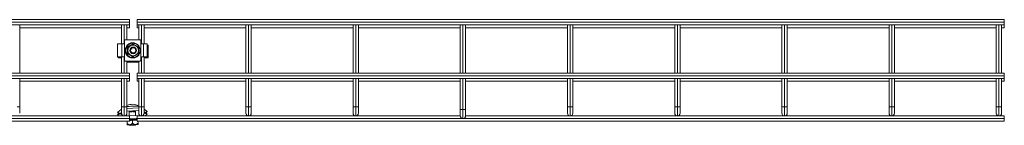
# Model space of a CAD drawing. Header units: millimetres. Extents: x -1743 to 1547, y -1424 to -128.
# Tile 9 of 9: x 629 to 1547, y -227 to -128. Entities that reach past the tile are written whole.
import ezdxf

# ---------------------------------------------------------------- set-up
doc = ezdxf.new("R2010")
doc.units = ezdxf.units.MM

msp = doc.modelspace()

# ---------------------------------------------------------------- linework, layer by layer
at = {"color": 7, "linetype": 'Continuous', "lineweight": 15}
for p, q in [((731.34, -128.1), (-77.66, -128.1)), ((731.34, -130.6), (731.34, -128.1)), ((1547.34, -128.1), (738.34, -128.1)), ((738.34, -128.1), (738.34, -130.6)), ((1547.34, -130.6), (1547.34, -128.1)), ((-77.66, -130.6), (731.34, -130.6)), ((-77.66, -133.1), (731.34, -133.1)), ((628.84, -178.1), (628.84, -133.1)), ((628.84, -135.6), (723.84, -135.6)), ((723.84, -133.1), (723.84, -150.82)), ((728.84, -146.82), (728.84, -133.1)), ((728.84, -135.6), (731.34, -135.6)), ((731.34, -133.1), (731.34, -130.6)), ((731.34, -135.6), (731.34, -133.1)), ((738.34, -130.6), (1547.34, -130.6)), ((738.34, -130.6), (738.34, -133.1)), ((738.34, -133.1), (1547.34, -133.1)), ((738.34, -133.1), (738.34, -135.6)), ((738.34, -135.6), (739.84, -135.6)), ((739.84, -133.1), (739.84, -146.82)), ((744.84, -150.82), (744.84, -133.1)), ((744.84, -135.6), (839.84, -135.6)), ((839.84, -133.1), (839.84, -178.1)), ((844.84, -178.1), (844.84, -133.1)), ((844.84, -135.6), (939.84, -135.6)), ((939.84, -133.1), (939.84, -178.1)), ((944.84, -178.1), (944.84, -133.1)), ((944.84, -135.6), (1039.84, -135.6)), ((1039.84, -133.1), (1039.84, -178.1)), ((1044.84, -178.1), (1044.84, -133.1)), ((1044.84, -135.6), (1139.84, -135.6)), ((1139.84, -133.1), (1139.84, -178.1)), ((1144.84, -178.1), (1144.84, -133.1)), ((1144.84, -135.6), (1239.84, -135.6)), ((1239.84, -133.1), (1239.84, -178.1)), ((1244.84, -178.1), (1244.84, -133.1)), ((1244.84, -135.6), (1339.84, -135.6)), ((1339.84, -133.1), (1339.84, -178.1)), ((1344.84, -178.1), (1344.84, -133.1)), ((1344.84, -135.6), (1439.84, -135.6)), ((1439.84, -133.1), (1439.84, -178.1)), ((1444.84, -178.1), (1444.84, -133.1)), ((1444.84, -135.6), (1539.84, -135.6)), ((1539.84, -133.1), (1539.84, -178.1)), ((1544.84, -178.1), (1544.84, -133.1)), ((1544.84, -135.6), (1547.34, -135.6)), ((1547.34, -133.1), (1547.34, -130.6)), ((1547.34, -135.6), (1547.34, -133.1)), ((727.01, -146.82), (727.2, -146.82)), ((727.2, -146.82), (741.32, -146.82)), ((719.93, -151.32), (719.93, -162.32)), ((720.11, -151.32), (720.11, -162.32)), ((720.31, -150.82), (720.54, -150.82)), ((720.54, -150.82), (724.06, -150.82)), ((724.06, -150.82), (724.06, -162.82)), ((724.06, -150.82), (726.7, -150.82)), ((726.7, -147.32), (726.7, -150.82)), ((726.7, -150.82), (726.7, -162.82)), ((729.4, -153.94), (729.61, -153.94)), ((734.38, -151.05), (734.6, -151.05)), ((734.7, -153.82), (734.69, -153.82)), ((741.82, -147.32), (741.82, -150.82)), ((741.82, -150.82), (741.82, -162.82)), ((741.82, -150.82), (744.34, -150.82)), ((744.34, -150.82), (744.34, -162.82)), ((747.52, -150.82), (744.34, -150.82)), ((747.9, -151.32), (747.9, -162.32)), ((748.36, -151.9), (747.9, -151.9)), ((748.75, -163.4), (748.75, -152.4)), ((720.54, -162.82), (720.31, -162.82)), ((720.54, -162.82), (724.06, -162.82)), ((720.77, -163.4), (720.77, -162.82)), ((720.96, -163.4), (720.96, -162.82)), ((721.39, -163.9), (721.16, -163.9)), ((721.39, -163.9), (723.84, -163.9)), ((723.84, -162.82), (723.84, -178.1)), ((726.7, -162.82), (724.06, -162.82)), ((726.7, -166.32), (726.7, -162.82)), ((729.4, -159.71), (729.61, -159.71)), ((734.38, -162.6), (734.6, -162.6)), ((734.69, -159.82), (734.7, -159.82)), ((741.82, -162.82), (741.82, -166.32)), ((744.34, -162.82), (741.82, -162.82)), ((747.52, -162.82), (744.34, -162.82)), ((744.84, -178.1), (744.84, -162.82)), ((745.18, -163.9), (744.84, -163.9)), ((748.36, -163.9), (745.18, -163.9)), ((727.2, -166.82), (727.01, -166.82)), ((727.2, -166.82), (741.32, -166.82)), ((728.84, -178.1), (728.84, -166.82)), ((739.84, -167.9), (728.84, -167.9)), ((739.84, -166.82), (739.84, -178.1)), ((731.34, -178.1), (-77.66, -178.1)), ((-77.66, -180.6), (731.34, -180.6)), ((-77.66, -183.1), (731.34, -183.1)), ((628.84, -209.6), (628.84, -183.1)), ((723.84, -183.1), (723.84, -209.6)), ((728.84, -209.6), (728.84, -183.1)), ((731.34, -180.6), (731.34, -178.1)), ((731.34, -183.1), (731.34, -180.6)), ((731.34, -185.6), (731.34, -183.1)), ((1547.34, -178.1), (738.34, -178.1)), ((738.34, -178.1), (738.34, -180.6)), ((738.34, -180.6), (1547.34, -180.6)), ((738.34, -180.6), (738.34, -183.1)), ((738.34, -183.1), (1547.34, -183.1)), ((738.34, -183.1), (738.34, -185.6)), ((739.84, -183.1), (739.84, -209.6)), ((744.84, -209.6), (744.84, -183.1)), ((839.84, -183.1), (839.84, -209.6)), ((844.84, -209.6), (844.84, -183.1)), ((939.84, -183.1), (939.84, -209.6)), ((944.84, -209.6), (944.84, -183.1)), ((1039.84, -183.1), (1039.84, -212.1)), ((1044.84, -212.1), (1044.84, -183.1)), ((1139.84, -183.1), (1139.84, -209.6)), ((1144.84, -209.6), (1144.84, -183.1)), ((1239.84, -183.1), (1239.84, -209.6)), ((1244.84, -209.6), (1244.84, -183.1)), ((1339.84, -183.1), (1339.84, -209.6)), ((1344.84, -209.6), (1344.84, -183.1)), ((1439.84, -183.1), (1439.84, -209.6)), ((1444.84, -209.6), (1444.84, -183.1)), ((1539.84, -183.1), (1539.84, -209.6)), ((1544.84, -209.6), (1544.84, -183.1)), ((1547.34, -180.6), (1547.34, -178.1)), ((1547.34, -183.1), (1547.34, -180.6)), ((1547.34, -185.6), (1547.34, -183.1)), ((628.84, -185.6), (723.84, -185.6)), ((728.84, -185.6), (731.34, -185.6)), ((738.34, -185.6), (739.84, -185.6)), ((744.84, -185.6), (839.84, -185.6)), ((844.84, -185.6), (939.84, -185.6)), ((944.84, -185.6), (1039.84, -185.6)), ((1044.84, -185.6), (1139.84, -185.6)), ((1144.84, -185.6), (1239.84, -185.6)), ((1244.84, -185.6), (1339.84, -185.6)), ((1344.84, -185.6), (1439.84, -185.6)), ((1444.84, -185.6), (1539.84, -185.6)), ((1544.84, -185.6), (1547.34, -185.6)), ((628.84, -215.6), (628.84, -209.6)), ((723.84, -209.6), (723.84, -215.6)), ((726.34, -209.6), (726.34, -218.1)), ((728.84, -215.6), (728.84, -209.6)), ((728.84, -211.02), (739.84, -210.67)), ((739.84, -209.6), (739.84, -215.6)), ((742.34, -209.6), (742.34, -218.1)), ((744.84, -215.6), (744.84, -209.6)), ((839.84, -209.6), (839.84, -215.6)), ((842.34, -209.6), (842.34, -218.1)), ((844.84, -215.6), (844.84, -209.6)), ((939.84, -209.6), (939.84, -215.6)), ((942.34, -209.6), (942.34, -218.1)), ((944.84, -215.6), (944.84, -209.6)), ((1139.84, -209.6), (1139.84, -215.6)), ((1142.34, -209.6), (1142.34, -218.1)), ((1144.84, -215.6), (1144.84, -209.6)), ((1239.84, -209.6), (1239.84, -215.6)), ((1242.34, -209.6), (1242.34, -218.1)), ((1244.84, -215.6), (1244.84, -209.6)), ((1339.84, -209.6), (1339.84, -215.6)), ((1342.34, -209.6), (1342.34, -218.1)), ((1344.84, -215.6), (1344.84, -209.6)), ((1439.84, -209.6), (1439.84, -215.6)), ((1442.34, -209.6), (1442.34, -218.1)), ((1444.84, -215.6), (1444.84, -209.6)), ((1539.84, -209.6), (1539.84, -215.6)), ((1542.34, -209.6), (1542.34, -218.1)), ((1544.84, -215.6), (1544.84, -209.6)), ((731.34, -218.1), (228.84, -218.1)), ((720.88, -215.99), (719.96, -214.75)), ((720.03, -217.28), (720.88, -215.99)), ((720.36, -214.45), (723.64, -211.99)), ((720.36, -214.45), (721.85, -216.45)), ((721.82, -215.47), (720.45, -217.56)), ((720.45, -217.56), (721.27, -218.1)), ((721.82, -215.47), (724.36, -217.13)), ((723.84, -214.97), (721.85, -216.45)), ((723.84, -211.85), (723.64, -211.99)), ((740.83, -217.59), (726.93, -218.02)), ((728.84, -213.52), (739.84, -213.17)), ((730.86, -213.62), (730.85, -213.45)), ((732.33, -213.81), (730.86, -213.62)), ((730.86, -213.62), (730.87, -213.85)), ((730.87, -214.13), (730.99, -217.9)), ((731.34, -220.6), (731.34, -218.1)), ((738.34, -220.17), (731.34, -220.39)), ((735.4, -213.71), (733.87, -213.86)), ((736.86, -213.43), (735.4, -213.71)), ((736.86, -213.43), (736.85, -213.27)), ((736.86, -213.67), (736.86, -213.43)), ((736.99, -217.71), (736.87, -213.94)), ((1039.84, -218.1), (738.34, -218.1)), ((738.34, -218.1), (738.34, -220.6)), ((741.58, -217.98), (741.59, -218.1)), ((747.39, -213.6), (744.84, -211.93)), ((744.84, -215.57), (745.99, -214.71)), ((746.02, -215.7), (744.84, -214.92)), ((747.49, -216.71), (745.64, -218.1)), ((747.49, -216.71), (745.99, -214.71)), ((746.02, -215.7), (747.39, -213.6)), ((747.81, -213.88), (746.96, -215.17)), ((746.96, -215.17), (747.89, -216.41)), ((1039.84, -212.1), (1039.84, -218.1)), ((1042.34, -212.1), (1042.34, -220.6)), ((1044.84, -218.1), (1044.84, -212.1)), ((1547.34, -218.1), (1044.84, -218.1)), ((1547.34, -220.6), (1547.34, -218.1)), ((-77.66, -220.6), (731.34, -220.6)), ((-77.66, -223.1), (731.34, -223.1)), ((729.15, -223.1), (729.22, -225.12)), ((731.26, -226.39), (731.83, -226.93)), ((731.34, -223.1), (731.34, -220.6)), ((734.12, -222.02), (734.22, -224.96)), ((736.72, -226.78), (737.26, -226.21)), ((738.34, -220.6), (1547.34, -220.6)), ((738.34, -220.6), (738.34, -223.1)), ((738.34, -223.1), (1547.34, -223.1)), ((739.16, -223.1), (739.21, -224.8)), ((1547.34, -223.1), (1547.34, -220.6))]:
    msp.add_line(p, q, dxfattribs=at)
at = {"color": 8, "linetype": 'Continuous', "lineweight": 15}
for p, q in [((726.34, -133.1), (726.34, -150.82)), ((742.34, -133.1), (742.34, -150.82)), ((842.34, -133.1), (842.34, -178.1)), ((942.34, -133.1), (942.34, -178.1)), ((1042.34, -133.1), (1042.34, -178.1)), ((1142.34, -133.1), (1142.34, -178.1)), ((1242.34, -133.1), (1242.34, -178.1)), ((1342.34, -133.1), (1342.34, -178.1)), ((1442.34, -133.1), (1442.34, -178.1)), ((1542.34, -133.1), (1542.34, -178.1)), ((720.11, -151.32), (719.93, -151.32)), ((726.7, -147.32), (726.52, -147.32)), ((734.36, -150.76), (734.67, -150.94)), ((739.6, -153.79), (739.6, -154.13)), ((719.93, -162.32), (720.11, -162.32)), ((720.77, -163.4), (720.96, -163.4)), ((726.34, -162.82), (726.34, -178.1)), ((734.67, -162.71), (734.36, -162.89)), ((739.6, -159.5), (739.6, -159.86)), ((742.34, -162.82), (742.34, -178.1)), ((745.18, -163.9), (745.18, -162.82)), ((726.52, -166.32), (726.7, -166.32)), ((628.84, -183.1), (723.84, -183.1)), ((726.34, -183.1), (726.34, -209.6)), ((728.84, -183.1), (731.34, -183.1)), ((738.34, -183.1), (739.84, -183.1)), ((742.34, -183.1), (742.34, -209.6)), ((744.84, -183.1), (839.84, -183.1)), ((842.34, -183.1), (842.34, -209.6)), ((844.84, -183.1), (939.84, -183.1)), ((942.34, -183.1), (942.34, -209.6)), ((944.84, -183.1), (1039.84, -183.1)), ((1042.34, -183.1), (1042.34, -212.1)), ((1044.84, -183.1), (1139.84, -183.1)), ((1142.34, -183.1), (1142.34, -209.6)), ((1144.84, -183.1), (1239.84, -183.1)), ((1242.34, -183.1), (1242.34, -209.6)), ((1244.84, -183.1), (1339.84, -183.1)), ((1342.34, -183.1), (1342.34, -209.6)), ((1344.84, -183.1), (1439.84, -183.1)), ((1442.34, -183.1), (1442.34, -209.6)), ((1444.84, -183.1), (1539.84, -183.1)), ((1542.34, -183.1), (1542.34, -209.6)), ((1544.84, -183.1), (1547.34, -183.1)), ((628.84, -209.6), (626.34, -209.6)), ((726.34, -209.6), (723.84, -209.6)), ((728.84, -209.6), (726.34, -209.6)), ((742.34, -209.6), (739.84, -209.6)), ((744.84, -209.6), (742.34, -209.6)), ((842.34, -209.6), (839.84, -209.6)), ((844.84, -209.6), (842.34, -209.6)), ((942.34, -209.6), (939.84, -209.6)), ((944.84, -209.6), (942.34, -209.6)), ((1142.34, -209.6), (1139.84, -209.6)), ((1144.84, -209.6), (1142.34, -209.6)), ((1242.34, -209.6), (1239.84, -209.6)), ((1244.84, -209.6), (1242.34, -209.6)), ((1342.34, -209.6), (1339.84, -209.6)), ((1344.84, -209.6), (1342.34, -209.6)), ((1442.34, -209.6), (1439.84, -209.6)), ((1444.84, -209.6), (1442.34, -209.6)), ((1542.34, -209.6), (1539.84, -209.6)), ((1544.84, -209.6), (1542.34, -209.6)), ((723.64, -211.99), (723.84, -212.25)), ((725.19, -217.82), (725.01, -218.1)), ((726.91, -218.03), (726.92, -218.1)), ((741.09, -218.1), (741.07, -217.75)), ((743.4, -218.1), (743.26, -217.92)), ((1042.34, -212.1), (1039.84, -212.1)), ((1044.84, -212.1), (1042.34, -212.1))]:
    msp.add_line(p, q, dxfattribs=at)
at = {"color": 8, "linetype": 'Continuous', "lineweight": 15, "flags": 128}
for points in [[(728.84, -209.25), (729.6, -209.23), (730.92, -209.18), (732.38, -209.14), (733.91, -209.09), (735.44, -209.04), (736.87, -209), (738.13, -208.96), (739.15, -208.93), (739.84, -208.91)], [(738.34, -221.27), (737.47, -221.3), (736.03, -221.34), (734.5, -221.39), (732.93, -221.44), (731.44, -221.48), (731.34, -221.49)]]:
    msp.add_lwpolyline(points, dxfattribs=at)
at = {"color": 7, "linetype": 'Continuous', "lineweight": 15, "flags": 128}
for points in [[(719.96, -214.75), (719.96, -214.74), (719.99, -214.73), (720.02, -214.7), (720.07, -214.66), (720.13, -214.62), (720.2, -214.56), (720.28, -214.51), (720.36, -214.45)], [(720.45, -217.56), (720.37, -217.5), (720.29, -217.45), (720.22, -217.41), (720.16, -217.36), (720.1, -217.33), (720.07, -217.31), (720.04, -217.29), (720.03, -217.28)], [(730.87, -213.85), (731, -213.85), (731.14, -213.85), (731.3, -213.84), (731.48, -213.83), (731.68, -213.83), (731.88, -213.82), (732.1, -213.82), (732.33, -213.81)], [(732.51, -214.29), (732.31, -214.29), (732.11, -214.3), (731.93, -214.3), (731.76, -214.31), (731.6, -214.31), (731.46, -214.32), (731.33, -214.32), (731.21, -214.33)], [(736.55, -214.16), (736.43, -214.16), (736.3, -214.17), (736.16, -214.17), (736, -214.18), (735.83, -214.18), (735.65, -214.19), (735.45, -214.19), (735.25, -214.2)], [(735.4, -213.71), (735.63, -213.71), (735.85, -213.7), (736.05, -213.69), (736.25, -213.69), (736.43, -213.68), (736.59, -213.68), (736.73, -213.67), (736.86, -213.67)], [(747.39, -213.6), (747.47, -213.66), (747.55, -213.71), (747.62, -213.76), (747.69, -213.8), (747.74, -213.83), (747.78, -213.86), (747.8, -213.87), (747.81, -213.88)], [(747.89, -216.41), (747.88, -216.42), (747.86, -216.44), (747.82, -216.46), (747.77, -216.5), (747.71, -216.55), (747.64, -216.6), (747.57, -216.65), (747.49, -216.71)], [(731.76, -226.38), (731.21, -226.39), (730.72, -226.41), (730.29, -226.42), (729.93, -226.43), (729.64, -226.44), (729.43, -226.45), (729.3, -226.45), (729.26, -226.46)], [(736.76, -226.22), (736.17, -226.24), (735.55, -226.26), (734.91, -226.28), (734.26, -226.3), (733.6, -226.32), (732.96, -226.34), (732.34, -226.36), (731.76, -226.38)], [(731.83, -226.93), (732.02, -226.92), (732.55, -226.91), (733.34, -226.88), (734.27, -226.85), (735.21, -226.82), (736, -226.8), (736.53, -226.78), (736.72, -226.78), (736.72, -226.78)], [(739.25, -226.14), (739.21, -226.14), (739.08, -226.15), (738.87, -226.15), (738.58, -226.16), (738.22, -226.18), (737.79, -226.19), (737.3, -226.2), (736.76, -226.22)]]:
    msp.add_lwpolyline(points, dxfattribs=at)
at = {"color": 7, "linetype": 'Continuous', "lineweight": 15}
for centre, radius in [((734.33, -156.83), 6.73), ((734.69, -156.82), 3.1), ((734.7, -156.82), 3), ((734.74, -156.82), 2.44)]:
    msp.add_circle(centre, radius, dxfattribs=at)
for centre, radius, start, end in [((727.2, -147.32), 0.499, 90.07586, 180.07117), ((741.32, -147.32), 0.499, 359.94244, 89.91737), ((720.38, -151.27), 0.455, 98.14008, 186.30407), ((720.58, -151.29), 0.469, 94.67463, 184.00926), ((734.71, -156.82), 5, 120.10347, 180.028), ((734.7, -156.8), 4.98, 59.92606, 120.07394), ((734.68, -156.82), 5, 359.97033, 59.89583), ((747.45, -151.27), 0.455, 353.7137, 81.84215), ((748.3, -152.35), 0.455, 353.70749, 81.85167), ((720.38, -162.37), 0.455, 173.6995, 261.85635), ((720.58, -162.36), 0.469, 175.99426, 265.32185), ((721.22, -163.45), 0.455, 173.70277, 261.86492), ((721.42, -163.44), 0.469, 175.98351, 265.32811), ((734.71, -156.83), 5, 179.972, 239.89653), ((734.7, -156.85), 4.98, 239.92606, 300.07394), ((734.68, -156.83), 5, 300.10417, 0.02967), ((747.45, -162.37), 0.455, 278.16142, 6.28273), ((748.3, -163.45), 0.455, 278.14833, 6.29251), ((727.2, -166.32), 0.499, 179.92883, 269.92414), ((741.32, -166.32), 0.499, 270.08263, 0.05756), ((734.07, -220.18), 12.92, 63.47518, 113.86148), ((726.34, -215.6), 2.5, 180, 270), ((726.34, -215.6), 2.5, 270, 0), ((730.72, -214.32), 0.494, 359.8067, 72.44295), ((731.92, -214.24), 0.591, 355.43404, 46.71861), ((735.83, -214.12), 0.591, 136.85298, 188.1535), ((737.04, -214.13), 0.494, 111.13647, 183.78007), ((742.34, -215.6), 2.5, 180, 270), ((742.34, -215.6), 2.5, 270, 0), ((842.34, -215.6), 2.5, 180, 270), ((842.34, -215.6), 2.5, 270, 0), ((942.34, -215.6), 2.5, 180, 270), ((942.34, -215.6), 2.5, 270, 0), ((1042.34, -218.1), 2.5, 180, 270), ((1042.34, -218.1), 2.5, 270, 0), ((1142.34, -215.6), 2.5, 180, 270), ((1142.34, -215.6), 2.5, 270, 0), ((1242.34, -215.6), 2.5, 180, 270), ((1242.34, -215.6), 2.5, 270, 0), ((1342.34, -215.6), 2.5, 180, 270), ((1342.34, -215.6), 2.5, 270, 0), ((1442.34, -215.6), 2.5, 180, 270), ((1442.34, -215.6), 2.5, 270, 0), ((1542.34, -215.6), 2.5, 180, 270), ((1542.34, -215.6), 2.5, 270, 0)]:
    msp.add_arc(centre, radius, start, end, dxfattribs=at)
for points, knots in [([(741.39, -156.82), (741.38, -156.55), (741.36, -155.78), (741.07, -154.53), (740.44, -153.16), (739.54, -151.95), (738.4, -150.96), (737.08, -150.23), (735.64, -149.79), (734.14, -149.66), (732.65, -149.86), (731.23, -150.36), (729.94, -151.15), (728.85, -152.19), (728.01, -153.44), (727.44, -154.83), (727.17, -156.32), (727.23, -157.83), (727.59, -159.29), (728.26, -160.65), (729.19, -161.83), (730.36, -162.79), (731.69, -163.49), (733.14, -163.89), (734.65, -163.98), (736.14, -163.74), (737.54, -163.21), (738.8, -162.38), (739.87, -161.31), (740.68, -160.04), (741.2, -158.65), (741.38, -157.56), (741.39, -156.95), (741.39, -156.82)], [0, 0, 0, 0, 0.018305, 0.051878, 0.085495, 0.119111, 0.152727, 0.186339, 0.219949, 0.253556, 0.287164, 0.32077, 0.354377, 0.387985, 0.421595, 0.455207, 0.488821, 0.522437, 0.556055, 0.589672, 0.623289, 0.656902, 0.690515, 0.724125, 0.757733, 0.791339, 0.824946, 0.858552, 0.892161, 0.925772, 0.959384, 0.991265, 1, 1, 1, 1]), ([(729.12, -153.79), (730, -153.29), (731.27, -152.58), (733.02, -151.56), (733.87, -151.05), (734.36, -150.76)], [0, 0, 0, 0, 0.499727, 0.7148, 1, 1, 1, 1]), ([(729.12, -159.86), (729.14, -158.85), (729.16, -157.4), (729.15, -155.37), (729.13, -154.36), (729.12, -153.79)], [0, 0, 0, 0, 0.500462, 0.715161, 1, 1, 1, 1]), ([(729.12, -153.79), (729.12, -153.79), (729.16, -153.81), (729.23, -153.85), (729.31, -153.9), (729.38, -153.93), (729.39, -153.93), (729.4, -153.94)], [0, 0, 0, 0, 0.007826, 0.267529, 0.528583, 0.763831, 1, 1, 1, 1]), ([(734.38, -151.05), (733.56, -151.53), (731.92, -152.49), (730.24, -153.46), (729.4, -153.94)], [0, 0, 0, 0, 0.499998, 1, 1, 1, 1]), ([(729.4, -153.94), (729.41, -154.9), (729.43, -156.82), (729.41, -158.75), (729.4, -159.71)], [0, 0, 0, 0, 0.499212, 1, 1, 1, 1]), ([(729.61, -153.94), (730.09, -153.68), (730.82, -153.28), (731.76, -152.75), (732.14, -152.53), (732.2, -152.49)], [0, 0, 0, 0, 0.599191, 0.927954, 1, 1, 1, 1]), ([(729.71, -156.82), (729.71, -156.78), (729.71, -156.4), (729.69, -155.48), (729.65, -154.59), (729.62, -154.06), (729.61, -153.94)], [0, 0, 0, 0, 0.040757, 0.353455, 0.852116, 1, 1, 1, 1]), ([(732.2, -152.49), (732.44, -152.35), (733.08, -151.98), (733.89, -151.49), (734.39, -151.18), (734.6, -151.05)], [0, 0, 0, 0, 0.259128, 0.686799, 1, 1, 1, 1]), ([(734.38, -151.05), (734.38, -151.05), (734.38, -151.04), (734.37, -150.97), (734.36, -150.88), (734.36, -150.8), (734.36, -150.76), (734.36, -150.76)], [0, 0, 0, 0, 0.236099, 0.471316, 0.732452, 0.992123, 1, 1, 1, 1]), ([(734.6, -151.05), (735.07, -151.31), (735.8, -151.7), (736.75, -152.24), (737.12, -152.45), (737.19, -152.49)], [0, 0, 0, 0, 0.599178, 0.927939, 1, 1, 1, 1]), ([(737.19, -152.49), (737.43, -152.63), (738.07, -153.01), (738.88, -153.5), (739.38, -153.81), (739.59, -153.94)], [0, 0, 0, 0, 0.25911, 0.68679, 1, 1, 1, 1]), ([(739.59, -153.94), (739.59, -154.06), (739.63, -154.59), (739.67, -155.48), (739.68, -156.4), (739.68, -156.78), (739.68, -156.82)], [0, 0, 0, 0, 0.147874, 0.64654, 0.959243, 1, 1, 1, 1]), ([(729.12, -159.86), (729.12, -159.86), (729.16, -159.83), (729.23, -159.8), (729.31, -159.75), (729.38, -159.72), (729.39, -159.71), (729.4, -159.71)], [0, 0, 0, 0, 0.007826, 0.267529, 0.528583, 0.763831, 1, 1, 1, 1]), ([(734.36, -162.89), (733.5, -162.38), (732.28, -161.65), (730.51, -160.63), (729.62, -160.14), (729.12, -159.86)], [0, 0, 0, 0, 0.499734, 0.714802, 1, 1, 1, 1]), ([(729.4, -159.71), (730.24, -160.19), (731.92, -161.15), (733.56, -162.12), (734.38, -162.6)], [0, 0, 0, 0, 0.500002, 1, 1, 1, 1]), ([(729.61, -159.71), (729.63, -159.46), (729.66, -158.85), (729.7, -157.88), (729.71, -157.12), (729.71, -156.82)], [0, 0, 0, 0, 0.300847, 0.7277958, 1, 1, 1, 1]), ([(732.2, -161.15), (731.96, -161.01), (731.31, -160.64), (730.43, -160.15), (729.85, -159.84), (729.61, -159.71)], [0, 0, 0, 0, 0.259123, 0.686793, 1, 1, 1, 1]), ([(734.6, -162.6), (734.19, -162.34), (733.54, -161.94), (732.64, -161.41), (732.27, -161.19), (732.2, -161.15)], [0, 0, 0, 0, 0.599196, 0.927969, 1, 1, 1, 1]), ([(734.36, -162.89), (734.36, -162.89), (734.36, -162.85), (734.36, -162.77), (734.37, -162.67), (734.38, -162.61), (734.38, -162.6), (734.38, -162.6)], [0, 0, 0, 0, 0.007877, 0.267548, 0.528684, 0.763901, 1, 1, 1, 1]), ([(737.19, -161.15), (736.95, -161.29), (736.3, -161.67), (735.41, -162.16), (734.84, -162.47), (734.6, -162.6)], [0, 0, 0, 0, 0.2591176, 0.6867907, 1, 1, 1, 1]), ([(739.59, -159.71), (739.17, -159.97), (738.53, -160.36), (737.63, -160.9), (737.26, -161.11), (737.19, -161.15)], [0, 0, 0, 0, 0.599201, 0.927954, 1, 1, 1, 1]), ([(739.68, -156.82), (739.68, -157.12), (739.68, -157.88), (739.64, -158.85), (739.6, -159.46), (739.59, -159.71)], [0, 0, 0, 0, 0.272207, 0.699161, 1, 1, 1, 1]), ([(731.21, -214.33), (731.13, -214.31), (730.93, -214.27), (730.87, -214.07), (730.87, -213.95), (730.87, -213.95)], [0, 0, 0, 0, 0.4095572, 0.9925825, 1, 1, 1, 1]), ([(733.87, -213.86), (733.42, -213.86), (732.9, -213.86), (732.39, -213.81), (732.33, -213.81)], [0, 0, 0, 0, 0.874388, 1, 1, 1, 1]), ([(733.87, -213.86), (733.86, -213.86), (733.6, -213.99), (733.14, -214.2), (732.7, -214.26), (732.51, -214.29)], [0, 0, 0, 0, 0.007427, 0.590446, 1, 1, 1, 1]), ([(735.25, -214.2), (735.06, -214.19), (734.61, -214.15), (734.14, -213.97), (733.87, -213.86), (733.87, -213.86)], [0, 0, 0, 0, 0.409534, 0.992558, 1, 1, 1, 1]), ([(736.87, -213.77), (736.87, -213.77), (736.87, -213.88), (736.82, -214.08), (736.63, -214.14), (736.55, -214.16)], [0, 0, 0, 0, 0.007417, 0.590444, 1, 1, 1, 1]), ([(729.22, -225.12), (729.67, -225.51), (730.38, -226.11), (731.32, -226.38), (731.69, -226.38), (731.76, -226.38)], [0, 0, 0, 0, 0.599189, 0.927946, 1, 1, 1, 1]), ([(729.26, -226.46), (729.26, -226.43), (729.26, -226.35), (729.24, -225.82), (729.22, -225.32), (729.22, -225.12)], [0, 0, 0, 0, 0.272205, 0.699154, 1, 1, 1, 1]), ([(731.76, -226.38), (732, -226.34), (732.64, -226.26), (733.47, -225.7), (733.99, -225.18), (734.22, -224.96)], [0, 0, 0, 0, 0.259119, 0.68678, 1, 1, 1, 1]), ([(734.11, -221.64), (734.11, -221.65), (734.11, -221.66), (734.11, -221.7), (734.12, -221.79), (734.12, -221.9), (734.12, -221.98), (734.12, -222.02)], [0, 0, 0, 0, 0.007877, 0.267522, 0.528581, 0.763817, 1, 1, 1, 1]), ([(734.22, -224.96), (734.67, -225.35), (735.38, -225.96), (736.31, -226.22), (736.69, -226.22), (736.76, -226.22)], [0, 0, 0, 0, 0.599212, 0.927981, 1, 1, 1, 1]), ([(736.76, -226.22), (737, -226.19), (737.64, -226.1), (738.47, -225.54), (738.99, -225.02), (739.21, -224.8)], [0, 0, 0, 0, 0.259146, 0.686775, 1, 1, 1, 1]), ([(739.21, -224.8), (739.22, -225.01), (739.23, -225.5), (739.25, -226.04), (739.25, -226.11), (739.25, -226.14)], [0, 0, 0, 0, 0.300845, 0.727794, 1, 1, 1, 1])]:
    msp.add_open_spline(points, degree=3, knots=knots, dxfattribs=at)
at = {"color": 8, "linetype": 'Continuous', "lineweight": 15}
for points, knots in [([(731.34, -222.01), (731.39, -222.02), (731.83, -222.06), (732.76, -221.92), (733.62, -221.75), (734.11, -221.64)], [0, 0, 0, 0, 0.059132, 0.463622, 1, 1, 1, 1]), ([(734.12, -222.02), (733.3, -222.21), (732.37, -222.43), (731.44, -222.35), (731.34, -222.34)], [0, 0, 0, 0, 0.8946506, 1, 1, 1, 1]), ([(734.11, -221.64), (734.98, -221.76), (736.23, -221.93), (737.65, -221.82), (738.18, -221.71), (738.34, -221.68)], [0, 0, 0, 0, 0.621679, 0.889234, 1, 1, 1, 1]), ([(738.34, -221.97), (737.77, -222.07), (736.37, -222.33), (734.96, -222.13), (734.12, -222.02)], [0, 0, 0, 0, 0.4066989, 1, 1, 1, 1])]:
    msp.add_open_spline(points, degree=3, knots=knots, dxfattribs=at)

doc.saveas('drawing.dxf')
